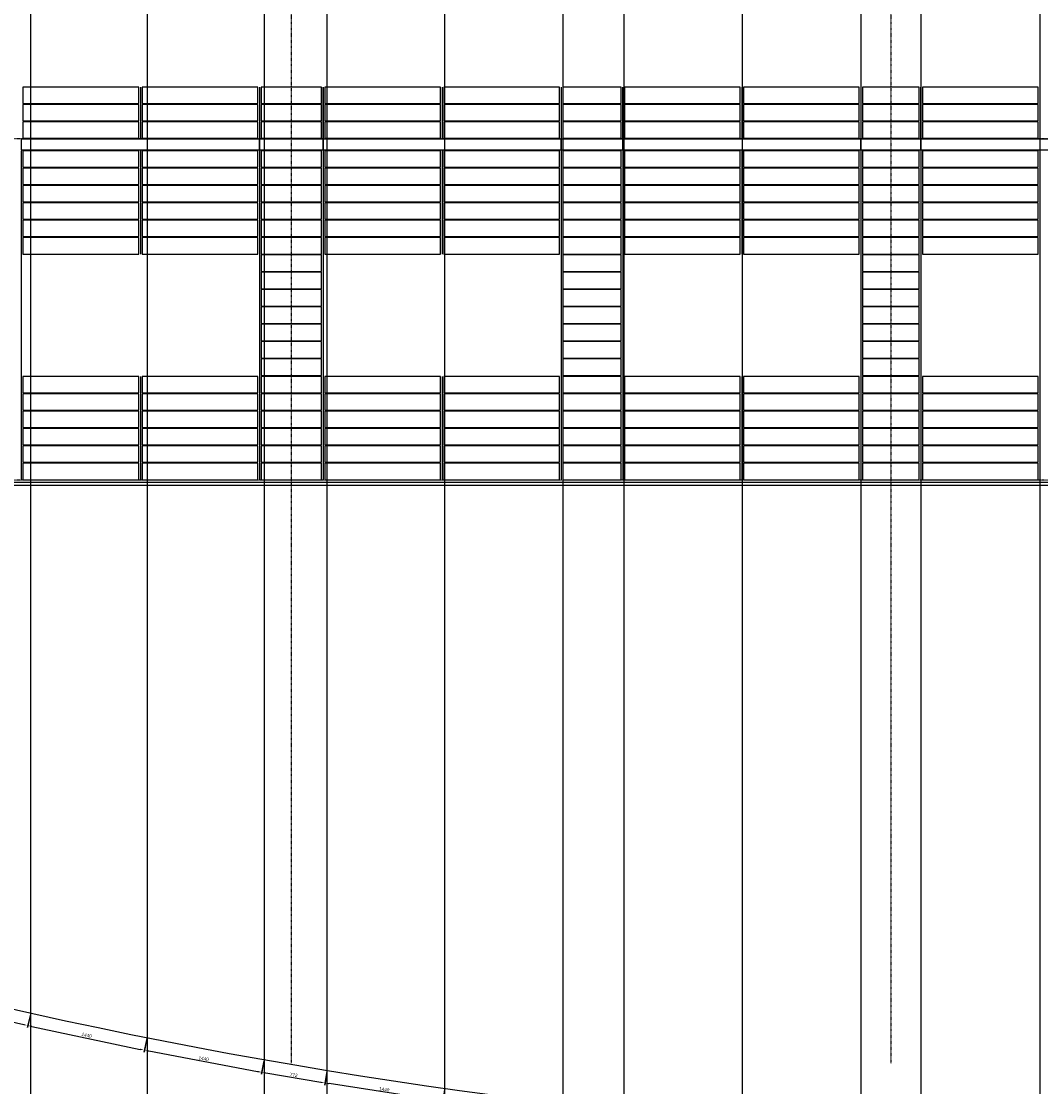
# Model space of a CAD drawing. Header units: millimetres. Extents: x -89870 to 271682, y -14857 to 84958.
# Tile 4 of 31: x -76550 to -64219, y 12583 to 25471. Entities that reach past the tile are written whole.
import ezdxf

# ---------------------------------------------------------------- set-up
doc = ezdxf.new("R2010")
doc.units = ezdxf.units.MM
doc.linetypes.add('DASHDOT', pattern=[25.4, 12.7, -6.35, 0, -6.35])
for name, color, linetype in [('alu uprof', 3, 'Continuous'), ('alu vprof', 3, 'Continuous'), ('hulplijn', 11, 'Continuous'), ('keramiek', 1, 'Continuous'), ('stramien', 1, 'DASHDOT')]:
    doc.layers.add(name, color=color, linetype=linetype)
doc.styles.get("Standard").update_dxf_attribs({"font": 'arial.ttf'})
doc.dimstyles.new('Annotative', dxfattribs={"dimscale": 0, "dimtxt": 2, "dimasz": 2.5, "dimexe": 1.25, "dimexo": 0.625, "dimtad": 1, "dimdec": 0, "dimtxsty": 'Standard', "dimcen": 2.5, "dimadec": 0, "dimazin": 0, "dimtfac": 1, "dimtdec": 0, "dimtmove": 0, "dimatfit": 3, "dimfxl": 1, "dimarcsym": 0})

# ---------------------------------------------------------------- blocks, each defined once
blk = doc.blocks.new('*D333')
at = {"layer": 'alu vprof', "color": 0, "lineweight": -2, "transparency": 16777216}
for p, q in [((-77234, 13645), (-77272, 13481)), ((-77217, 13494), (-76521, 13334)), ((-76440, 13462), (-76478, 13299))]:
    blk.add_line(p, q, dxfattribs=at)
at = {"layer": 'alu vprof', "color": 0, "transparency": 16777216}
for points in [[(-77215, 13502), (-77219, 13486), (-77266, 13505)], [(-76519, 13342), (-76523, 13326), (-76473, 13323)]]:
    blk.add_solid(points, dxfattribs=at)
at = {"layer": 'Defpoints', "color": 0, "transparency": 16777216}
for p in [(-77231, 13657), (-76438, 13475), (-76473, 13323)]:
    blk.add_point(p, dxfattribs=at)
at = {"layer": 'alu vprof', "color": 0, "transparency": 16777216, "insert": (-76862, 13446), "char_height": 40, "attachment_point": 5, "rotation": 347.0598}
blk.add_mtext('814', dxfattribs=at)
blk = doc.blocks.new('*D334')
at = {"layer": 'alu vprof', "color": 0, "lineweight": -2, "transparency": 16777216}
for p, q in [((-76440, 13462), (-76475, 13298)), ((-76421, 13312), (-75110, 13035)), ((-75031, 13165), (-75066, 13000))]:
    blk.add_line(p, q, dxfattribs=at)
at = {"layer": 'alu vprof', "color": 0, "transparency": 16777216}
for points in [[(-76419, 13320), (-76423, 13304), (-76470, 13322)], [(-75108, 13043), (-75112, 13027), (-75061, 13025)]]:
    blk.add_solid(points, dxfattribs=at)
at = {"layer": 'Defpoints', "color": 0, "transparency": 16777216}
for p in [(-76438, 13475), (-75029, 13177), (-75061, 13025)]:
    blk.add_point(p, dxfattribs=at)
at = {"layer": 'alu vprof', "color": 0, "transparency": 16777216, "insert": (-75759, 13206), "char_height": 40, "attachment_point": 5, "rotation": 348.0637}
blk.add_mtext('1440', dxfattribs=at)
blk = doc.blocks.new('*D335')
at = {"layer": 'alu vprof', "color": 0, "lineweight": -2, "transparency": 16777216}
for p, q in [((-75031, 13165), (-75062, 12999)), ((-75008, 13015), (-73691, 12767)), ((-73616, 12898), (-73647, 12733))]:
    blk.add_line(p, q, dxfattribs=at)
at = {"layer": 'alu vprof', "color": 0, "transparency": 16777216}
for points in [[(-75007, 13023), (-75010, 13007), (-75057, 13024)], [(-73690, 12775), (-73693, 12759), (-73642, 12758)]]:
    blk.add_solid(points, dxfattribs=at)
at = {"layer": 'Defpoints', "color": 0, "transparency": 16777216}
for p in [(-75029, 13177), (-73613, 12911), (-73642, 12758)]:
    blk.add_point(p, dxfattribs=at)
at = {"layer": 'alu vprof', "color": 0, "transparency": 16777216, "insert": (-74344, 12923), "char_height": 40, "attachment_point": 5, "rotation": 349.3463}
blk.add_mtext('1440', dxfattribs=at)
blk = doc.blocks.new('*D336')
at = {"layer": 'alu vprof', "color": 0, "lineweight": -2, "transparency": 16777216}
for p, q in [((-73616, 12898), (-73644, 12733)), ((-72854, 12769), (-72883, 12603)), ((-73590, 12749), (-72928, 12636))]:
    blk.add_line(p, q, dxfattribs=at)
at = {"layer": 'alu vprof', "color": 0, "transparency": 16777216}
for points in [[(-73589, 12757), (-73592, 12741), (-73640, 12757)], [(-72926, 12644), (-72929, 12628), (-72878, 12628)]]:
    blk.add_solid(points, dxfattribs=at)
at = {"layer": 'Defpoints', "color": 0, "transparency": 16777216}
for p in [(-73613, 12911), (-72852, 12781), (-72878, 12628)]:
    blk.add_point(p, dxfattribs=at)
at = {"layer": 'alu vprof', "color": 0, "transparency": 16777216, "insert": (-73254, 12725), "char_height": 40, "attachment_point": 5, "rotation": 350.3314}
blk.add_mtext('772', dxfattribs=at)
blk = doc.blocks.new('*D337')
at = {"layer": 'alu vprof', "color": 0, "lineweight": -2, "transparency": 16777216}
for p, q in [((-72854, 12769), (-72880, 12603)), ((-71502, 12417), (-72826, 12620)), ((-71431, 12551), (-71456, 12385))]:
    blk.add_line(p, q, dxfattribs=at)
at = {"layer": 'alu vprof', "color": 0, "transparency": 16777216}
for points in [[(-72825, 12628), (-72828, 12611), (-72876, 12627)], [(-71500, 12426), (-71503, 12409), (-71452, 12410)]]:
    blk.add_solid(points, dxfattribs=at)
at = {"layer": 'Defpoints', "color": 0, "transparency": 16777216}
for p in [(-72852, 12781), (-72876, 12627), (-71429, 12563)]:
    blk.add_point(p, dxfattribs=at)
at = {"layer": 'alu vprof', "color": 0, "transparency": 16777216, "insert": (-72159, 12551), "char_height": 40, "attachment_point": 5, "rotation": 351.3166}
blk.add_mtext('1440', dxfattribs=at)

msp = doc.modelspace()

# ---------------------------------------------------------------- linework, layer by layer
at = {"layer": 'alu uprof'}
for points in [[(-76549.7, 23916.2), (-73669.7, 23916.2), (-73669.7, 24046.2), (-76549.7, 24046.2)], [(-73669.7, 23916.2), (-72897.7, 23916.2), (-72897.7, 24046.2), (-73669.7, 24046.2)], [(-72897.7, 23916.2), (-70017.7, 23916.2), (-70017.7, 24046.2), (-72897.7, 24046.2)], [(-70017.7, 23916.2), (-69274.7, 23916.2), (-69274.7, 24046.2), (-70017.7, 24046.2)], [(-69274.7, 23916.2), (-66394.7, 23916.2), (-66394.7, 24046.2), (-69274.7, 24046.2)], [(-66394.7, 23916.2), (-65668.7, 23916.2), (-65668.7, 24046.2), (-66394.7, 24046.2)], [(-65668.7, 23916.2), (-62788.7, 23916.2), (-62788.7, 24046.2), (-65668.7, 24046.2)], [(-35637.7, 19856.2), (-89219.7, 19856.2), (-89219.7, 19896.2), (-35637.7, 19896.2)]]:
    msp.add_lwpolyline(points, close=True, dxfattribs=at)
at = {"layer": 'alu vprof'}
for points in [[(-75109.7, 24676.2), (-75109.7, 24056.2)], [(-73669.7, 24676.2), (-73669.7, 24056.2)], [(-72897.7, 24676.2), (-72897.7, 24056.2)], [(-72897.7, 24056.2), (-72897.7, 24676.2)], [(-71457.7, 24676.2), (-71457.7, 24056.2)], [(-70017.7, 24676.2), (-70017.7, 24056.2)], [(-69274.7, 24676.2), (-69274.7, 24056.2)], [(-69274.7, 24056.2), (-69274.7, 24676.2)], [(-67834.7, 24676.2), (-67834.7, 24056.2)], [(-66394.7, 24676.2), (-66394.7, 24056.2)], [(-65668.7, 24676.2), (-65668.7, 24056.2)], [(-65668.7, 24056.2), (-65668.7, 24676.2)], [(-64228.7, 24676.2), (-64228.7, 24056.2)], [(-76549.7, 23906.2), (-76549.7, 19926.2)], [(-75109.7, 23906.2), (-75109.7, 22656.2)], [(-73669.7, 23906.2), (-73669.7, 19926.2)], [(-72897.7, 23906.2), (-72897.7, 19926.2)], [(-71457.7, 23906.2), (-71457.7, 22656.2)], [(-70017.7, 23906.2), (-70017.7, 19926.2)], [(-69274.7, 23906.2), (-69274.7, 19926.2)], [(-67834.7, 23906.2), (-67834.7, 22656.2)], [(-66394.7, 23906.2), (-66394.7, 19926.2)], [(-65668.7, 23906.2), (-65668.7, 19926.2)], [(-64228.7, 23906.2), (-64228.7, 22656.2)], [(-75109.7, 21176.2), (-75109.7, 19926.2)], [(-71457.7, 21176.2), (-71457.7, 19926.2)], [(-67834.7, 21176.2), (-67834.7, 19926.2)], [(-64228.7, 21176.2), (-64228.7, 19926.2)]]:
    msp.add_lwpolyline(points, dxfattribs=at)
msp.add_arc((-62428.7, 76262.2), 64331.4, 246.938317, 293.061683, dxfattribs=at)
at = {"layer": 'hulplijn'}
for points in [[(-76437.7, 58899.5), (-76437.7, 2503.7)], [(-75028.7, 58899.5), (-75028.7, 2503.7)], [(-73613.5, 58899.5), (-73613.5, 2503.7)], [(-72852.3, 58899.5), (-72852.3, 2503.7)], [(-71428.7, 58899.5), (-71428.7, 2503.7)], [(-70000.6, 58899.5), (-70000.6, 2503.7)], [(-69262.3, 58899.5), (-69262.3, 2503.7)], [(-67828.7, 58899.5), (-67828.7, 2503.7)], [(-66392.5, 58899.5), (-66392.5, 2503.7)], [(-65667.7, 58899.5), (-65667.7, 2503.7)], [(-64228.7, 58899.5), (-64228.7, 2503.7)]]:
    msp.add_lwpolyline(points, dxfattribs=at)
at = {"layer": 'keramiek'}
for points in [[(-76529.7, 24476.2), (-75129.7, 24476.2), (-75129.7, 24676.2), (-76529.7, 24676.2)], [(-75089.7, 24476.2), (-73689.7, 24476.2), (-73689.7, 24676.2), (-75089.7, 24676.2)], [(-73649.7, 24476.2), (-72917.7, 24476.2), (-72917.7, 24676.2), (-73649.7, 24676.2)], [(-72877.7, 24476.2), (-71477.7, 24476.2), (-71477.7, 24676.2), (-72877.7, 24676.2)], [(-71437.7, 24476.2), (-70037.7, 24476.2), (-70037.7, 24676.2), (-71437.7, 24676.2)], [(-69997.7, 24476.2), (-69294.7, 24476.2), (-69294.7, 24676.2), (-69997.7, 24676.2)], [(-69254.7, 24476.2), (-67854.7, 24476.2), (-67854.7, 24676.2), (-69254.7, 24676.2)], [(-67814.7, 24476.2), (-66414.7, 24476.2), (-66414.7, 24676.2), (-67814.7, 24676.2)], [(-66374.7, 24476.2), (-65688.7, 24476.2), (-65688.7, 24676.2), (-66374.7, 24676.2)], [(-65648.7, 24476.2), (-64248.7, 24476.2), (-64248.7, 24676.2), (-65648.7, 24676.2)], [(-76529.7, 24266.2), (-75129.7, 24266.2), (-75129.7, 24466.2), (-76529.7, 24466.2)], [(-75089.7, 24266.2), (-73689.7, 24266.2), (-73689.7, 24466.2), (-75089.7, 24466.2)], [(-73649.7, 24266.2), (-72917.7, 24266.2), (-72917.7, 24466.2), (-73649.7, 24466.2)], [(-72877.7, 24266.2), (-71477.7, 24266.2), (-71477.7, 24466.2), (-72877.7, 24466.2)], [(-71437.7, 24266.2), (-70037.7, 24266.2), (-70037.7, 24466.2), (-71437.7, 24466.2)], [(-69997.7, 24266.2), (-69294.7, 24266.2), (-69294.7, 24466.2), (-69997.7, 24466.2)], [(-69254.7, 24266.2), (-67854.7, 24266.2), (-67854.7, 24466.2), (-69254.7, 24466.2)], [(-67814.7, 24266.2), (-66414.7, 24266.2), (-66414.7, 24466.2), (-67814.7, 24466.2)], [(-66374.7, 24266.2), (-65688.7, 24266.2), (-65688.7, 24466.2), (-66374.7, 24466.2)], [(-65648.7, 24266.2), (-64248.7, 24266.2), (-64248.7, 24466.2), (-65648.7, 24466.2)], [(-76529.7, 24056.2), (-75129.7, 24056.2), (-75129.7, 24256.2), (-76529.7, 24256.2)], [(-75089.7, 24056.2), (-73689.7, 24056.2), (-73689.7, 24256.2), (-75089.7, 24256.2)], [(-73649.7, 24056.2), (-72917.7, 24056.2), (-72917.7, 24256.2), (-73649.7, 24256.2)], [(-72877.7, 24056.2), (-71477.7, 24056.2), (-71477.7, 24256.2), (-72877.7, 24256.2)], [(-71437.7, 24056.2), (-70037.7, 24056.2), (-70037.7, 24256.2), (-71437.7, 24256.2)], [(-69997.7, 24056.2), (-69294.7, 24056.2), (-69294.7, 24256.2), (-69997.7, 24256.2)], [(-69254.7, 24056.2), (-67854.7, 24056.2), (-67854.7, 24256.2), (-69254.7, 24256.2)], [(-67814.7, 24056.2), (-66414.7, 24056.2), (-66414.7, 24256.2), (-67814.7, 24256.2)], [(-66374.7, 24056.2), (-65688.7, 24056.2), (-65688.7, 24256.2), (-66374.7, 24256.2)], [(-65648.7, 24056.2), (-64248.7, 24056.2), (-64248.7, 24256.2), (-65648.7, 24256.2)], [(-76529.7, 23706.2), (-75129.7, 23706.2), (-75129.7, 23906.2), (-76529.7, 23906.2)], [(-75089.7, 23706.2), (-73689.7, 23706.2), (-73689.7, 23906.2), (-75089.7, 23906.2)], [(-73649.7, 23706.2), (-72917.7, 23706.2), (-72917.7, 23906.2), (-73649.7, 23906.2)], [(-72877.7, 23706.2), (-71477.7, 23706.2), (-71477.7, 23906.2), (-72877.7, 23906.2)], [(-71437.7, 23706.2), (-70037.7, 23706.2), (-70037.7, 23906.2), (-71437.7, 23906.2)], [(-69997.7, 23706.2), (-69294.7, 23706.2), (-69294.7, 23906.2), (-69997.7, 23906.2)], [(-69254.7, 23706.2), (-67854.7, 23706.2), (-67854.7, 23906.2), (-69254.7, 23906.2)], [(-67814.7, 23706.2), (-66414.7, 23706.2), (-66414.7, 23906.2), (-67814.7, 23906.2)], [(-66374.7, 23706.2), (-65688.7, 23706.2), (-65688.7, 23906.2), (-66374.7, 23906.2)], [(-65648.7, 23706.2), (-64248.7, 23706.2), (-64248.7, 23906.2), (-65648.7, 23906.2)], [(-76529.7, 23496.2), (-75129.7, 23496.2), (-75129.7, 23696.2), (-76529.7, 23696.2)], [(-75089.7, 23496.2), (-73689.7, 23496.2), (-73689.7, 23696.2), (-75089.7, 23696.2)], [(-73649.7, 23496.2), (-72917.7, 23496.2), (-72917.7, 23696.2), (-73649.7, 23696.2)], [(-72877.7, 23496.2), (-71477.7, 23496.2), (-71477.7, 23696.2), (-72877.7, 23696.2)], [(-71437.7, 23496.2), (-70037.7, 23496.2), (-70037.7, 23696.2), (-71437.7, 23696.2)], [(-69997.7, 23496.2), (-69294.7, 23496.2), (-69294.7, 23696.2), (-69997.7, 23696.2)], [(-69254.7, 23496.2), (-67854.7, 23496.2), (-67854.7, 23696.2), (-69254.7, 23696.2)], [(-67814.7, 23496.2), (-66414.7, 23496.2), (-66414.7, 23696.2), (-67814.7, 23696.2)], [(-66374.7, 23496.2), (-65688.7, 23496.2), (-65688.7, 23696.2), (-66374.7, 23696.2)], [(-65648.7, 23496.2), (-64248.7, 23496.2), (-64248.7, 23696.2), (-65648.7, 23696.2)], [(-76529.7, 23286.2), (-75129.7, 23286.2), (-75129.7, 23486.2), (-76529.7, 23486.2)], [(-75089.7, 23286.2), (-73689.7, 23286.2), (-73689.7, 23486.2), (-75089.7, 23486.2)], [(-73649.7, 23286.2), (-72917.7, 23286.2), (-72917.7, 23486.2), (-73649.7, 23486.2)], [(-72877.7, 23286.2), (-71477.7, 23286.2), (-71477.7, 23486.2), (-72877.7, 23486.2)], [(-71437.7, 23286.2), (-70037.7, 23286.2), (-70037.7, 23486.2), (-71437.7, 23486.2)], [(-69997.7, 23286.2), (-69294.7, 23286.2), (-69294.7, 23486.2), (-69997.7, 23486.2)], [(-69254.7, 23286.2), (-67854.7, 23286.2), (-67854.7, 23486.2), (-69254.7, 23486.2)], [(-67814.7, 23286.2), (-66414.7, 23286.2), (-66414.7, 23486.2), (-67814.7, 23486.2)], [(-66374.7, 23286.2), (-65688.7, 23286.2), (-65688.7, 23486.2), (-66374.7, 23486.2)], [(-65648.7, 23286.2), (-64248.7, 23286.2), (-64248.7, 23486.2), (-65648.7, 23486.2)], [(-76529.7, 23076.2), (-75129.7, 23076.2), (-75129.7, 23276.2), (-76529.7, 23276.2)], [(-75089.7, 23076.2), (-73689.7, 23076.2), (-73689.7, 23276.2), (-75089.7, 23276.2)], [(-73649.7, 23076.2), (-72917.7, 23076.2), (-72917.7, 23276.2), (-73649.7, 23276.2)], [(-72877.7, 23076.2), (-71477.7, 23076.2), (-71477.7, 23276.2), (-72877.7, 23276.2)], [(-71437.7, 23076.2), (-70037.7, 23076.2), (-70037.7, 23276.2), (-71437.7, 23276.2)], [(-69997.7, 23076.2), (-69294.7, 23076.2), (-69294.7, 23276.2), (-69997.7, 23276.2)], [(-69254.7, 23076.2), (-67854.7, 23076.2), (-67854.7, 23276.2), (-69254.7, 23276.2)], [(-67814.7, 23076.2), (-66414.7, 23076.2), (-66414.7, 23276.2), (-67814.7, 23276.2)], [(-66374.7, 23076.2), (-65688.7, 23076.2), (-65688.7, 23276.2), (-66374.7, 23276.2)], [(-65648.7, 23076.2), (-64248.7, 23076.2), (-64248.7, 23276.2), (-65648.7, 23276.2)], [(-76529.7, 22866.2), (-75129.7, 22866.2), (-75129.7, 23066.2), (-76529.7, 23066.2)], [(-75089.7, 22866.2), (-73689.7, 22866.2), (-73689.7, 23066.2), (-75089.7, 23066.2)], [(-73649.7, 22866.2), (-72917.7, 22866.2), (-72917.7, 23066.2), (-73649.7, 23066.2)], [(-72877.7, 22866.2), (-71477.7, 22866.2), (-71477.7, 23066.2), (-72877.7, 23066.2)], [(-71437.7, 22866.2), (-70037.7, 22866.2), (-70037.7, 23066.2), (-71437.7, 23066.2)], [(-69997.7, 22866.2), (-69294.7, 22866.2), (-69294.7, 23066.2), (-69997.7, 23066.2)], [(-69254.7, 22866.2), (-67854.7, 22866.2), (-67854.7, 23066.2), (-69254.7, 23066.2)], [(-67814.7, 22866.2), (-66414.7, 22866.2), (-66414.7, 23066.2), (-67814.7, 23066.2)], [(-66374.7, 22866.2), (-65688.7, 22866.2), (-65688.7, 23066.2), (-66374.7, 23066.2)], [(-65648.7, 22866.2), (-64248.7, 22866.2), (-64248.7, 23066.2), (-65648.7, 23066.2)], [(-76529.7, 22656.2), (-75129.7, 22656.2), (-75129.7, 22856.2), (-76529.7, 22856.2)], [(-75089.7, 22656.2), (-73689.7, 22656.2), (-73689.7, 22856.2), (-75089.7, 22856.2)], [(-73649.7, 22656.2), (-72917.7, 22656.2), (-72917.7, 22856.2), (-73649.7, 22856.2)], [(-72877.7, 22656.2), (-71477.7, 22656.2), (-71477.7, 22856.2), (-72877.7, 22856.2)], [(-71437.7, 22656.2), (-70037.7, 22656.2), (-70037.7, 22856.2), (-71437.7, 22856.2)], [(-69997.7, 22656.2), (-69294.7, 22656.2), (-69294.7, 22856.2), (-69997.7, 22856.2)], [(-69254.7, 22656.2), (-67854.7, 22656.2), (-67854.7, 22856.2), (-69254.7, 22856.2)], [(-67814.7, 22656.2), (-66414.7, 22656.2), (-66414.7, 22856.2), (-67814.7, 22856.2)], [(-66374.7, 22656.2), (-65688.7, 22656.2), (-65688.7, 22856.2), (-66374.7, 22856.2)], [(-65648.7, 22656.2), (-64248.7, 22656.2), (-64248.7, 22856.2), (-65648.7, 22856.2)], [(-73649.7, 22446.2), (-72917.7, 22446.2), (-72917.7, 22646.2), (-73649.7, 22646.2)], [(-69997.7, 22446.2), (-69294.7, 22446.2), (-69294.7, 22646.2), (-69997.7, 22646.2)], [(-66374.7, 22446.2), (-65688.7, 22446.2), (-65688.7, 22646.2), (-66374.7, 22646.2)], [(-73649.7, 22236.2), (-72917.7, 22236.2), (-72917.7, 22436.2), (-73649.7, 22436.2)], [(-69997.7, 22236.2), (-69294.7, 22236.2), (-69294.7, 22436.2), (-69997.7, 22436.2)], [(-66374.7, 22236.2), (-65688.7, 22236.2), (-65688.7, 22436.2), (-66374.7, 22436.2)], [(-73649.7, 22026.2), (-72917.7, 22026.2), (-72917.7, 22226.2), (-73649.7, 22226.2)], [(-69997.7, 22026.2), (-69294.7, 22026.2), (-69294.7, 22226.2), (-69997.7, 22226.2)], [(-66374.7, 22026.2), (-65688.7, 22026.2), (-65688.7, 22226.2), (-66374.7, 22226.2)], [(-73649.7, 21816.2), (-72917.7, 21816.2), (-72917.7, 22016.2), (-73649.7, 22016.2)], [(-69997.7, 21816.2), (-69294.7, 21816.2), (-69294.7, 22016.2), (-69997.7, 22016.2)], [(-66374.7, 21816.2), (-65688.7, 21816.2), (-65688.7, 22016.2), (-66374.7, 22016.2)], [(-73649.7, 21606.2), (-72917.7, 21606.2), (-72917.7, 21806.2), (-73649.7, 21806.2)], [(-69997.7, 21606.2), (-69294.7, 21606.2), (-69294.7, 21806.2), (-69997.7, 21806.2)], [(-66374.7, 21606.2), (-65688.7, 21606.2), (-65688.7, 21806.2), (-66374.7, 21806.2)], [(-73649.7, 21396.2), (-72917.7, 21396.2), (-72917.7, 21596.2), (-73649.7, 21596.2)], [(-69997.7, 21396.2), (-69294.7, 21396.2), (-69294.7, 21596.2), (-69997.7, 21596.2)], [(-66374.7, 21396.2), (-65688.7, 21396.2), (-65688.7, 21596.2), (-66374.7, 21596.2)], [(-73649.7, 21186.2), (-72917.7, 21186.2), (-72917.7, 21386.2), (-73649.7, 21386.2)], [(-69997.7, 21186.2), (-69294.7, 21186.2), (-69294.7, 21386.2), (-69997.7, 21386.2)], [(-66374.7, 21186.2), (-65688.7, 21186.2), (-65688.7, 21386.2), (-66374.7, 21386.2)], [(-76529.7, 20976.2), (-75129.7, 20976.2), (-75129.7, 21176.2), (-76529.7, 21176.2)], [(-75089.7, 20976.2), (-73689.7, 20976.2), (-73689.7, 21176.2), (-75089.7, 21176.2)], [(-73649.7, 20976.2), (-72917.7, 20976.2), (-72917.7, 21176.2), (-73649.7, 21176.2)], [(-72877.7, 20976.2), (-71477.7, 20976.2), (-71477.7, 21176.2), (-72877.7, 21176.2)], [(-71437.7, 20976.2), (-70037.7, 20976.2), (-70037.7, 21176.2), (-71437.7, 21176.2)], [(-69997.7, 20976.2), (-69294.7, 20976.2), (-69294.7, 21176.2), (-69997.7, 21176.2)], [(-69254.7, 20976.2), (-67854.7, 20976.2), (-67854.7, 21176.2), (-69254.7, 21176.2)], [(-67814.7, 20976.2), (-66414.7, 20976.2), (-66414.7, 21176.2), (-67814.7, 21176.2)], [(-66374.7, 20976.2), (-65688.7, 20976.2), (-65688.7, 21176.2), (-66374.7, 21176.2)], [(-65648.7, 20976.2), (-64248.7, 20976.2), (-64248.7, 21176.2), (-65648.7, 21176.2)], [(-76529.7, 20766.2), (-75129.7, 20766.2), (-75129.7, 20966.2), (-76529.7, 20966.2)], [(-75089.7, 20766.2), (-73689.7, 20766.2), (-73689.7, 20966.2), (-75089.7, 20966.2)], [(-73649.7, 20766.2), (-72917.7, 20766.2), (-72917.7, 20966.2), (-73649.7, 20966.2)], [(-72877.7, 20766.2), (-71477.7, 20766.2), (-71477.7, 20966.2), (-72877.7, 20966.2)], [(-71437.7, 20766.2), (-70037.7, 20766.2), (-70037.7, 20966.2), (-71437.7, 20966.2)], [(-69997.7, 20766.2), (-69294.7, 20766.2), (-69294.7, 20966.2), (-69997.7, 20966.2)], [(-69254.7, 20766.2), (-67854.7, 20766.2), (-67854.7, 20966.2), (-69254.7, 20966.2)], [(-67814.7, 20766.2), (-66414.7, 20766.2), (-66414.7, 20966.2), (-67814.7, 20966.2)], [(-66374.7, 20766.2), (-65688.7, 20766.2), (-65688.7, 20966.2), (-66374.7, 20966.2)], [(-65648.7, 20766.2), (-64248.7, 20766.2), (-64248.7, 20966.2), (-65648.7, 20966.2)], [(-76529.7, 20556.2), (-75129.7, 20556.2), (-75129.7, 20756.2), (-76529.7, 20756.2)], [(-75089.7, 20556.2), (-73689.7, 20556.2), (-73689.7, 20756.2), (-75089.7, 20756.2)], [(-73649.7, 20556.2), (-72917.7, 20556.2), (-72917.7, 20756.2), (-73649.7, 20756.2)], [(-72877.7, 20556.2), (-71477.7, 20556.2), (-71477.7, 20756.2), (-72877.7, 20756.2)], [(-71437.7, 20556.2), (-70037.7, 20556.2), (-70037.7, 20756.2), (-71437.7, 20756.2)], [(-69997.7, 20556.2), (-69294.7, 20556.2), (-69294.7, 20756.2), (-69997.7, 20756.2)], [(-69254.7, 20556.2), (-67854.7, 20556.2), (-67854.7, 20756.2), (-69254.7, 20756.2)], [(-67814.7, 20556.2), (-66414.7, 20556.2), (-66414.7, 20756.2), (-67814.7, 20756.2)], [(-66374.7, 20556.2), (-65688.7, 20556.2), (-65688.7, 20756.2), (-66374.7, 20756.2)], [(-65648.7, 20556.2), (-64248.7, 20556.2), (-64248.7, 20756.2), (-65648.7, 20756.2)], [(-76529.7, 20346.2), (-75129.7, 20346.2), (-75129.7, 20546.2), (-76529.7, 20546.2)], [(-75089.7, 20346.2), (-73689.7, 20346.2), (-73689.7, 20546.2), (-75089.7, 20546.2)], [(-73649.7, 20346.2), (-72917.7, 20346.2), (-72917.7, 20546.2), (-73649.7, 20546.2)], [(-72877.7, 20346.2), (-71477.7, 20346.2), (-71477.7, 20546.2), (-72877.7, 20546.2)], [(-71437.7, 20346.2), (-70037.7, 20346.2), (-70037.7, 20546.2), (-71437.7, 20546.2)], [(-69997.7, 20346.2), (-69294.7, 20346.2), (-69294.7, 20546.2), (-69997.7, 20546.2)], [(-69254.7, 20346.2), (-67854.7, 20346.2), (-67854.7, 20546.2), (-69254.7, 20546.2)], [(-67814.7, 20346.2), (-66414.7, 20346.2), (-66414.7, 20546.2), (-67814.7, 20546.2)], [(-66374.7, 20346.2), (-65688.7, 20346.2), (-65688.7, 20546.2), (-66374.7, 20546.2)], [(-65648.7, 20346.2), (-64248.7, 20346.2), (-64248.7, 20546.2), (-65648.7, 20546.2)], [(-76529.7, 20136.2), (-75129.7, 20136.2), (-75129.7, 20336.2), (-76529.7, 20336.2)], [(-75089.7, 20136.2), (-73689.7, 20136.2), (-73689.7, 20336.2), (-75089.7, 20336.2)], [(-73649.7, 20136.2), (-72917.7, 20136.2), (-72917.7, 20336.2), (-73649.7, 20336.2)], [(-72877.7, 20136.2), (-71477.7, 20136.2), (-71477.7, 20336.2), (-72877.7, 20336.2)], [(-71437.7, 20136.2), (-70037.7, 20136.2), (-70037.7, 20336.2), (-71437.7, 20336.2)], [(-69997.7, 20136.2), (-69294.7, 20136.2), (-69294.7, 20336.2), (-69997.7, 20336.2)], [(-69254.7, 20136.2), (-67854.7, 20136.2), (-67854.7, 20336.2), (-69254.7, 20336.2)], [(-67814.7, 20136.2), (-66414.7, 20136.2), (-66414.7, 20336.2), (-67814.7, 20336.2)], [(-66374.7, 20136.2), (-65688.7, 20136.2), (-65688.7, 20336.2), (-66374.7, 20336.2)], [(-65648.7, 20136.2), (-64248.7, 20136.2), (-64248.7, 20336.2), (-65648.7, 20336.2)], [(-76529.7, 19926.2), (-75129.7, 19926.2), (-75129.7, 20126.2), (-76529.7, 20126.2)], [(-75089.7, 19926.2), (-73689.7, 19926.2), (-73689.7, 20126.2), (-75089.7, 20126.2)], [(-73649.7, 19926.2), (-72917.7, 19926.2), (-72917.7, 20126.2), (-73649.7, 20126.2)], [(-72877.7, 19926.2), (-71477.7, 19926.2), (-71477.7, 20126.2), (-72877.7, 20126.2)], [(-71437.7, 19926.2), (-70037.7, 19926.2), (-70037.7, 20126.2), (-71437.7, 20126.2)], [(-69997.7, 19926.2), (-69294.7, 19926.2), (-69294.7, 20126.2), (-69997.7, 20126.2)], [(-69254.7, 19926.2), (-67854.7, 19926.2), (-67854.7, 20126.2), (-69254.7, 20126.2)], [(-67814.7, 19926.2), (-66414.7, 19926.2), (-66414.7, 20126.2), (-67814.7, 20126.2)], [(-66374.7, 19926.2), (-65688.7, 19926.2), (-65688.7, 20126.2), (-66374.7, 20126.2)], [(-65648.7, 19926.2), (-64248.7, 19926.2), (-64248.7, 20126.2), (-65648.7, 20126.2)]]:
    msp.add_lwpolyline(points, close=True, dxfattribs=at)
at = {"layer": 'stramien', "color": 1, "ltscale": 0.5}
for points in [[(-73283.7, 55868.7), (-73283.7, 12866.2)], [(-66031.7, 55868.7), (-66031.7, 12866.2)], [(-28640.2, 24051.2), (-89869.8, 24051.2)], [(-28640.2, 19921.2), (-89869.8, 19921.2)]]:
    msp.add_lwpolyline(points, dxfattribs=at)

# ---------------------------------------------------------------- dimensions: what is measured, and where the dimension line sits
at = {"layer": 'alu vprof', "color": 1}
for p1, p2, distance, picture, middle in [((-77231.1, 13656.9), (-76437.7, 13474.6), -155.5, '*D333', (-76861.8, 13446.3)), ((-76437.7, 13474.6), (-75028.7, 13176.8), -155.5, '*D334', (-75758.6, 13205.8)), ((-75028.7, 13176.8), (-73613.5, 12910.6), -155.5, '*D335', (-74343.8, 12923.2)), ((-73613.5, 12910.6), (-72852.3, 12780.9), -155.5, '*D336', (-73253.5, 12724.6)), ((-71428.7, 12563.5), (-72852.3, 12780.9), 155.4, '*D337', (-72159, 12551.1))]:
    dim = msp.add_aligned_dim(p1=p1, p2=p2, distance=distance, dimstyle='Annotative', dxfattribs=at)
    dim.commit()
    dim.dimension.update_dxf_attribs({"geometry": picture, "text_midpoint": middle})

doc.saveas('drawing.dxf')
